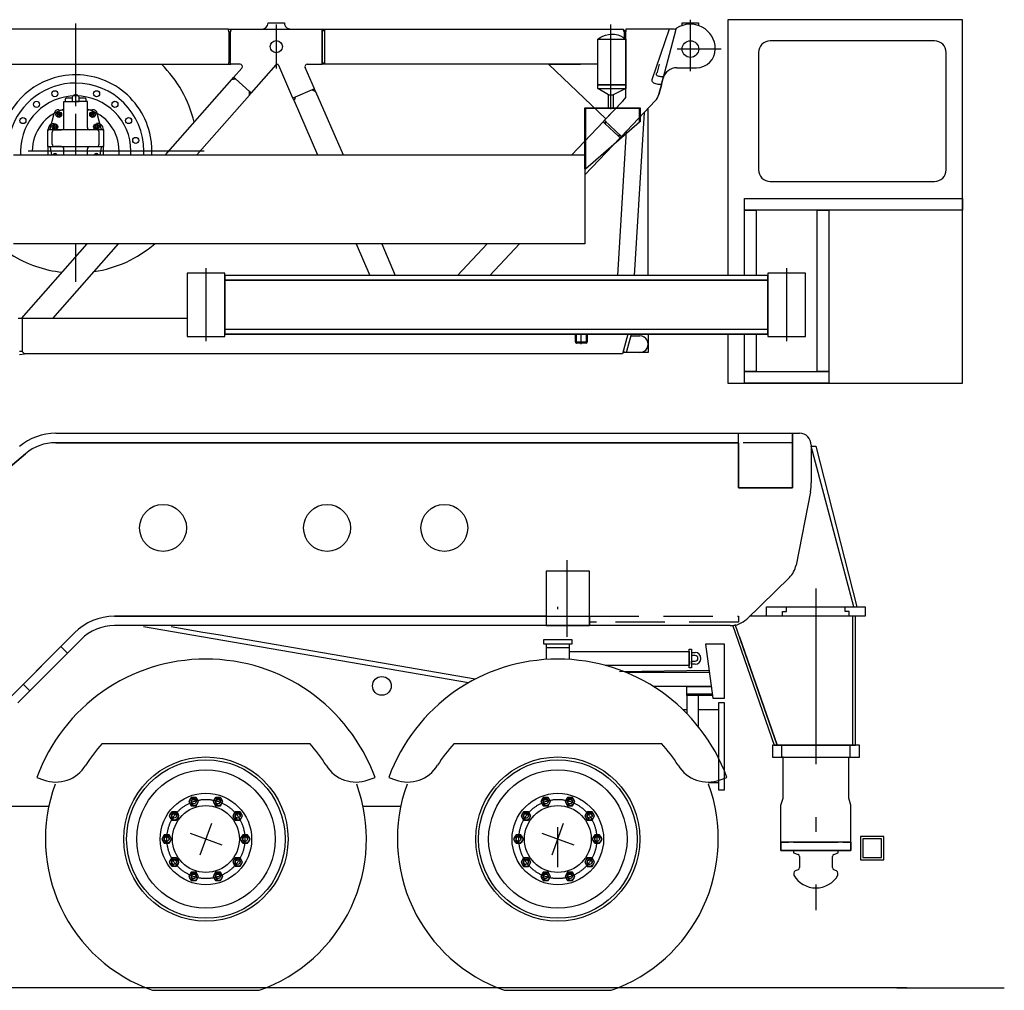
# Model space of a CAD drawing. Extents: x 3969 to 25339, y 5910 to 16664.
# Tile 5 of 5: x 21142 to 25339, y 5910 to 10048. Entities that reach past the tile are written whole.
import ezdxf

# ---------------------------------------------------------------- set-up
doc = ezdxf.new("R2010")
doc.units = 0
doc.header["$LTSCALE"] = 25
doc.header["$MEASUREMENT"] = 0
doc.linetypes.add('CENTER', pattern=[50.5, 30, -9, 2.5, -9])
doc.linetypes.add('HIDDEN', pattern=[12.6, 8.4, -4.2])
for name, color, linetype in [('11', 251, 'CONTINUOUS'), ('129', 7, 'CONTINUOUS'), ('4', 54, 'CONTINUOUS')]:
    doc.layers.add(name, color=color, linetype=linetype)

# ---------------------------------------------------------------- blocks, each defined once
blk = doc.blocks.new('*G8888')
at = {"layer": '129', "color": 7, "linetype": 'CONTINUOUS'}
for p, q in [((21911.552467, 6487.331978), (21960.804592, 6622.64727)), ((21868.520884, 6579.615687), (22003.836175, 6530.363561))]:
    blk.add_line(p, q, dxfattribs=at)
blk = doc.blocks.new('*G9999')
at = {"layer": '129', "color": 7, "linetype": 'CONTINUOUS'}
for p, q in [((23411.530494, 6487.320992), (23460.78262, 6622.636283)), ((23368.498911, 6579.604701), (23503.814203, 6530.352575))]:
    blk.add_line(p, q, dxfattribs=at)

msp = doc.modelspace()

# ---------------------------------------------------------------- linework, layer by layer
at = {"layer": '11', "color": 251, "linetype": 'CENTER'}
for p, q in [((21381.184023, 9678.797302), (21381.184023, 10031.689148)), ((24001.183412, 9828.540955), (24001.183412, 10047.49115)), ((22236.184023, 10027.223206), (22236.184023, 9840.440979)), ((23661.588686, 9666.307678), (23661.588686, 10026.864319)), ((24132.305238, 9922.999573), (23944.550722, 9922.999573)), ((21381.184023, 9471.936646), (21381.184023, 9646.526794)), ((21928.41852, 9487.996826), (21105.58832, 9487.996826)), ((21381.184023, 8930.230103), (21381.184023, 9091.937866)), ((21936.184023, 8987.998047), (21936.184023, 8677.994995)), ((24411.182192, 8987.998047), (24411.182192, 8677.994995)), ((23536.185243, 8665.067749), (23536.185243, 8707.994995)), ((23476.555116, 7416.714172), (23476.555116, 7743.589478)), ((24536.186464, 7623.560181), (24536.184633, 6251.676331)), ((23436.185854, 7534.689941), (23436.185854, 7545.415344)), ((23436.185854, 6435.52887), (23436.185854, 6605.253906))]:
    msp.add_line(p, q, dxfattribs=at)
at = {"layer": '11', "color": 251, "linetype": 'CONTINUOUS'}
for p, q in [((22201.183412, 10033.998108), (22271.182802, 10033.998108)), ((23966.184633, 10022.828674), (23966.184633, 10033.998108)), ((23966.184633, 10033.998108), (24036.184023, 10033.998108)), ((24036.184023, 10033.998108), (24036.184023, 10029.112854)), ((25161.182192, 10047.996521), (24161.182802, 10047.996521)), ((24161.182802, 10047.996521), (24161.182802, 8957.994385)), ((25161.182192, 8497.996826), (25161.182192, 10047.996521)), ((22031.662538, 10007.997131), (20988.181093, 10007.997131)), ((22035.678041, 9992.998962), (22031.662538, 10007.997131)), ((22035.690859, 9992.982483), (22031.662538, 10007.997131)), ((22031.662538, 10007.997131), (22043.698061, 10007.997131)), ((22035.678041, 9992.998962), (22035.678041, 9869.999695)), ((22035.678041, 9869.999695), (22035.678041, 9992.998962)), ((22039.673403, 9992.982483), (22035.690859, 9992.982483)), ((22043.698061, 10007.997131), (22039.673403, 9992.982483)), ((22039.673403, 9992.982483), (22043.698061, 10007.997131)), ((22043.698061, 10007.997131), (22039.673403, 9992.982483)), ((22039.678896, 9992.998962), (22039.678896, 9869.999695)), ((22043.698061, 10007.997131), (22236.184023, 10007.997131)), ((22158.181093, 10007.997131), (22175.182436, 10007.997131)), ((22236.184023, 10007.997131), (22431.574037, 10007.997131)), ((22297.183778, 10007.998047), (22297.183778, 10007.997131)), ((22431.574037, 10007.997131), (22441.965273, 10007.997131)), ((22431.574037, 9857.997131), (22431.574037, 10007.997131)), ((22431.574037, 10007.997131), (22431.574037, 9868.000183)), ((22431.574037, 9997.999573), (22431.574037, 9868.000183)), ((22433.571718, 9997.999573), (22441.965273, 10008.000793)), ((22441.965273, 10008.000793), (22455.075624, 10008.000793)), ((22441.965273, 10007.997131), (22442.139223, 9857.997131)), ((22455.075624, 10007.997131), (23714.183901, 10007.997131)), ((23718.188417, 9995.99823), (23714.183901, 10007.997131)), ((23714.183901, 10007.997131), (23724.185121, 9997.999573)), ((23718.188417, 9995.99823), (23718.188417, 9971.337585)), ((23720.184267, 9995.99823), (23718.188417, 9995.99823)), ((23724.185121, 9995.99823), (23720.184267, 9995.99823)), ((23726.184633, 9735.539856), (23726.184633, 9995.99823)), ((23915.845278, 10007.997131), (23726.186464, 10007.997131)), ((23910.079286, 10007.997131), (23837.228945, 9792.09198)), ((23877.338197, 9769.895935), (23941.031435, 10007.599792)), ((23931.537416, 10007.997131), (23915.845278, 10007.997131)), ((24036.184023, 10029.112854), (24036.184023, 10023.055725)), ((24036.184023, 10023.055725), (24036.184023, 10022.9422)), ((23606.107729, 9770.291443), (23606.107729, 9964.571838)), ((23606.107729, 9964.571838), (23726.589296, 9964.571838)), ((23726.589296, 9964.571838), (23726.589296, 9770.291443)), ((25041.184023, 9957.99469), (24341.182802, 9957.99469)), ((24291.184023, 9907.997742), (24291.184023, 9407.994385)), ((25091.182802, 9407.994385), (25091.182802, 9907.997742)), ((22032.462709, 9857.997131), (22035.678041, 9869.999695)), ((22035.678041, 9869.999695), (22032.462709, 9857.997131)), ((22039.678896, 9869.999695), (22035.678041, 9869.999695)), ((22042.896059, 9857.998962), (22039.678896, 9869.999695)), ((22042.896059, 9857.997131), (22039.678896, 9869.999695)), ((22442.139223, 9857.997131), (22431.574037, 9868.000183)), ((20988.181093, 9857.997131), (22032.462709, 9857.997131)), ((22032.462709, 9857.997131), (22042.896059, 9857.997131)), ((22081.553285, 9857.998962), (22042.896059, 9857.998962)), ((22054.354799, 9801.921082), (22089.062441, 9841.39679)), ((22234.045351, 9854.845886), (22129.453676, 9735.891418)), ((22306.789491, 9713.270569), (22246.531313, 9852.893982)), ((22398.563783, 9752.986145), (22359.166811, 9844.026184)), ((22368.344057, 9857.997131), (22431.574037, 9857.997131)), ((22442.139223, 9857.997131), (22431.574037, 9857.997131)), ((22455.075624, 9857.997131), (22442.139223, 9857.997131)), ((23606.054628, 9857.997131), (22455.075624, 9857.997131)), ((23641.210878, 9625.975037), (23396.494081, 9857.997131)), ((23396.494081, 9857.997131), (23532.365663, 9857.997131)), ((23860.750673, 9823.901062), (23869.812563, 9857.713318)), ((23942.96686, 9842.997131), (24027.184389, 9842.997131)), ((21764.150942, 9471.936646), (22046.431825, 9792.910461)), ((22046.431825, 9792.910461), (22054.354799, 9801.921082)), ((22061.865785, 9795.318298), (22046.431825, 9792.910461)), ((22046.431825, 9792.910461), (22061.865785, 9795.318298)), ((22054.354799, 9801.921082), (22061.865785, 9795.318298)), ((22061.865785, 9795.318298), (22054.354799, 9801.921082)), ((22061.865785, 9795.318298), (22121.944521, 9742.494202)), ((23886.749819, 9805.019226), (23875.24164, 9805.019226)), ((23877.352846, 9769.950867), (23885.010317, 9798.528137)), ((23878.226259, 9773.209229), (23886.749819, 9805.019226)), ((22121.944521, 9742.494202), (22121.530702, 9726.878967)), ((22121.530702, 9726.878967), (22121.944521, 9742.494202)), ((22121.944521, 9742.494202), (22121.530702, 9726.878967)), ((22129.453676, 9735.891418), (22121.944521, 9742.494202)), ((22129.453676, 9735.891418), (22121.944521, 9742.494202)), ((22398.563783, 9752.986145), (22306.789491, 9713.270569)), ((22398.563783, 9752.986145), (22389.386537, 9749.012756)), ((22389.386537, 9749.012756), (22398.563783, 9752.986145)), ((22389.386537, 9749.012756), (22403.425234, 9742.014465)), ((22389.386537, 9749.012756), (22403.425234, 9742.014465)), ((22403.425234, 9742.014465), (22398.563783, 9752.986145)), ((22403.425234, 9742.014465), (22520.559633, 9471.936646)), ((23726.589296, 9770.291443), (23606.107729, 9770.291443)), ((23606.107729, 9755.291443), (23606.107729, 9770.291443)), ((23606.107729, 9770.291443), (23726.589296, 9770.291443)), ((23651.587465, 9726.997986), (23606.107729, 9755.291443)), ((23606.107729, 9755.291443), (23726.589296, 9755.291443)), ((23726.589296, 9755.291443), (23671.586244, 9726.997986)), ((23726.589296, 9770.291443), (23726.589296, 9755.291443)), ((23866.52582, 9729.53949), (23877.352846, 9769.950867)), ((23877.352846, 9769.950867), (23866.52582, 9729.53949)), ((23872.156313, 9750.550842), (23866.52582, 9729.53949)), ((23866.71808, 9773.209229), (23878.226259, 9773.209229)), ((21331.183412, 9678.795471), (21331.183412, 9699.354553)), ((21331.183412, 9699.354553), (21381.185854, 9699.354553)), ((21336.185854, 9708.385315), (21336.185854, 9699.354553)), ((21366.184023, 9713.442688), (21341.175478, 9713.385925)), ((21366.184023, 9713.374939), (21366.184023, 9699.354553)), ((21366.184023, 9699.354553), (21396.185854, 9699.354553)), ((21431.184633, 9699.354553), (21381.185854, 9699.354553)), ((21421.198061, 9713.373108), (21396.185854, 9713.442688)), ((21396.185854, 9699.354553), (21396.185854, 9713.374939)), ((21426.187685, 9699.354553), (21426.187685, 9708.385315)), ((21431.184633, 9588.382568), (21431.184633, 9699.354553)), ((21897.372987, 9471.936646), (22121.530702, 9726.878967)), ((22121.530702, 9726.878967), (22129.453676, 9735.891418)), ((22306.789491, 9713.270569), (22315.966737, 9717.242126)), ((22315.966737, 9717.242126), (22306.789491, 9713.270569)), ((22311.680238, 9702.311707), (22306.789491, 9713.270569)), ((22315.966737, 9717.242126), (22311.680238, 9702.311707)), ((22315.966737, 9717.242126), (22311.680238, 9702.311707)), ((22311.680238, 9702.311707), (22411.588075, 9471.936646)), ((23632.507875, 9616.795959), (23712.470033, 9701.138)), ((23712.470033, 9701.138), (23641.210878, 9625.975037)), ((23651.587465, 9673.998108), (23651.587465, 9726.997986)), ((23651.587465, 9726.997986), (23671.586244, 9726.997986)), ((23671.586244, 9726.997986), (23671.586244, 9673.998108)), ((23851.150453, 9702.071838), (23706.903627, 9549.915771)), ((23709.509218, 9698.014221), (23712.470033, 9701.138)), ((23712.470033, 9701.138), (23726.184633, 9715.603333)), ((23726.184633, 9715.603333), (23726.184633, 9735.539856)), ((21309.186952, 9663.30658), (21326.065614, 9662.898254)), ((21331.181581, 9667.897034), (21331.181581, 9676.448059)), ((21331.183412, 9646.526794), (21331.183412, 9678.795471)), ((21453.186586, 9663.30658), (21436.307924, 9662.898254)), ((23551.588075, 9411.936646), (23551.588075, 9671.93634)), ((23551.588075, 9671.93634), (23786.587465, 9671.93634)), ((23783.588197, 9668.937073), (23554.587343, 9668.937073)), ((23554.587343, 9668.937073), (23554.587343, 9411.936646)), ((23804.202211, 9652.550964), (23761.990907, 8957.994385)), ((23783.588197, 9611.93634), (23783.588197, 9668.937073)), ((23786.587465, 9671.93634), (23786.587465, 9611.93634)), ((23821.183412, 9651.847839), (23821.183412, 9669.43512)), ((21272.177675, 9582.094727), (21289.86017, 9648.456726)), ((21309.186952, 9651.390076), (21302.188661, 9647.347107)), ((21302.188661, 9647.347107), (21302.188661, 9639.264832)), ((21302.188661, 9639.264832), (21309.186952, 9635.221863)), ((21316.187074, 9647.347107), (21309.186952, 9651.390076)), ((21309.186952, 9635.221863), (21316.187074, 9639.264832)), ((21316.187074, 9639.264832), (21316.187074, 9647.347107)), ((21331.183412, 9588.382568), (21331.183412, 9646.526794)), ((21453.186586, 9651.390076), (21446.186464, 9647.347107)), ((21446.186464, 9647.347107), (21446.186464, 9639.264832)), ((21446.186464, 9639.264832), (21453.186586, 9635.221863)), ((21460.186708, 9647.347107), (21453.186586, 9651.390076)), ((21453.186586, 9635.221863), (21460.186708, 9639.264832)), ((21460.186708, 9639.264832), (21460.186708, 9647.347107)), ((21490.197695, 9582.094727), (21472.513368, 9648.456726)), ((23628.695619, 9612.772217), (23495.178774, 9471.936646)), ((23554.587343, 9411.936646), (23783.588197, 9611.93634)), ((23634.331606, 9618.720398), (23628.695619, 9612.772217)), ((23636.087587, 9606.033936), (23628.695619, 9612.772217)), ((23628.695619, 9612.772217), (23636.087587, 9606.033936)), ((23706.903627, 9549.915771), (23634.331606, 9618.720398)), ((23641.589906, 9611.838379), (23634.331606, 9618.720398)), ((23641.589906, 9611.838379), (23636.087587, 9606.033936)), ((23636.087587, 9606.033936), (23641.589906, 9611.838379)), ((23786.587465, 9611.93634), (23783.588197, 9611.93634)), ((23821.183412, 8957.994385), (23821.183412, 9651.847839)), ((21261.185854, 9578.38501), (21267.343691, 9578.38501)), ((21441.184023, 9578.38501), (21261.185854, 9578.38501)), ((21261.185854, 9578.38501), (21261.185854, 9506.794434)), ((21264.185121, 9578.38501), (21264.185121, 9580.996094)), ((21281.186464, 9516.797485), (21281.186464, 9568.38562)), ((21293.189028, 9599.454956), (21286.185243, 9595.413818)), ((21286.185243, 9595.413818), (21286.185243, 9587.331543)), ((21286.185243, 9587.331543), (21293.189028, 9583.290405)), ((21289.188173, 9606.000061), (21291.00641, 9606.000061)), ((21291.184023, 9578.386841), (21321.185854, 9578.386841)), ((21300.187319, 9595.413818), (21293.189028, 9599.454956)), ((21293.189028, 9583.290405), (21300.187319, 9587.331543)), ((21300.187319, 9587.331543), (21300.187319, 9595.413818)), ((21447.830751, 9578.38501), (21317.816713, 9578.38501)), ((21501.187685, 9578.38501), (21441.184023, 9578.38501)), ((21471.185854, 9578.38501), (21441.184023, 9578.38501)), ((21469.186342, 9599.454956), (21462.18622, 9595.413818)), ((21462.18622, 9595.413818), (21462.18622, 9587.331543)), ((21462.18622, 9587.331543), (21469.186342, 9583.290405)), ((21476.184633, 9595.413818), (21469.186342, 9599.454956)), ((21469.186342, 9583.290405), (21476.184633, 9587.331543)), ((21473.187196, 9606.000061), (21469.684389, 9606.000061)), ((21476.184633, 9587.331543), (21476.184633, 9595.413818)), ((21481.185243, 9516.797485), (21481.185243, 9568.38562)), ((21501.187685, 9578.38501), (21495.026186, 9578.38501)), ((21498.184755, 9578.38501), (21498.184755, 9580.996094)), ((21501.187685, 9506.794434), (21501.187685, 9578.38501)), ((23636.087587, 9606.033936), (23694.141176, 9550.992432)), ((23691.861513, 8957.994385), (23729.271791, 9573.512573)), ((23551.588075, 9386.091309), (23701.712587, 9544.440918)), ((23694.141176, 9550.992432), (23699.645326, 9556.796875)), ((23694.141176, 9550.992432), (23699.645326, 9556.796875)), ((23701.712587, 9544.440918), (23694.141176, 9550.992432)), ((23701.712587, 9544.440918), (23694.141176, 9550.992432)), ((23699.645326, 9556.796875), (23706.903627, 9549.915771)), ((23706.903627, 9549.915771), (23701.712587, 9544.440918)), ((21261.185854, 9506.794434), (21267.032411, 9506.794434)), ((21261.185854, 9506.794434), (21381.185854, 9506.794434)), ((21264.185121, 9471.936646), (21264.185121, 9506.794434)), ((21271.945131, 9502.709351), (21277.667177, 9471.936646)), ((21321.185854, 9506.799011), (21291.184023, 9506.799011)), ((21309.077089, 9506.794434), (21454.385927, 9506.794434)), ((21331.183412, 9471.936646), (21331.183412, 9496.795044)), ((21431.186464, 9471.936646), (21431.186464, 9496.795044)), ((21441.184023, 9506.799011), (21471.185854, 9506.799011)), ((21454.385927, 9506.794434), (21501.187685, 9506.794434)), ((21490.426576, 9502.709351), (21484.708193, 9471.936646)), ((21501.187685, 9506.794434), (21495.342958, 9506.794434)), ((21498.184755, 9506.794434), (21498.184755, 9471.936646)), ((21115.585878, 9471.936646), (23551.588075, 9471.936646)), ((21293.185365, 9472.91626), (21291.486147, 9471.936646)), ((21294.882753, 9471.936646), (21293.185365, 9472.91626)), ((21469.186342, 9472.91626), (21467.487123, 9471.936646)), ((21470.88373, 9471.936646), (21469.186342, 9472.91626)), ((23551.588075, 9471.936646), (23551.588075, 9091.937866)), ((23554.587343, 9411.936646), (23551.588075, 9411.936646)), ((24341.182802, 9357.993774), (25041.184023, 9357.993774)), ((24231.182192, 9286.339111), (25161.182192, 9286.339111)), ((24231.182192, 9236.334839), (24231.182192, 9286.339111)), ((25161.182192, 9286.339111), (25161.182192, 9236.334839)), ((24231.182192, 8957.994385), (24231.182192, 9236.334839)), ((24231.182192, 9236.334839), (24281.182802, 9236.334839)), ((25161.182192, 9236.334839), (24231.182192, 9236.334839)), ((24281.182802, 9236.334839), (24281.182802, 8957.994385)), ((24541.183412, 8547.995605), (24541.183412, 9236.334839)), ((24541.183412, 9236.334839), (24591.184023, 9236.334839)), ((24591.184023, 9236.334839), (24591.184023, 8547.995605)), ((23551.588075, 9091.937866), (21115.585878, 9091.937866)), ((21150.201967, 8773.839722), (21429.959657, 9091.937866)), ((21283.704164, 8773.997192), (21563.256777, 9091.937866)), ((22576.382997, 9091.937866), (22634.469545, 8957.994385)), ((22685.367372, 9091.937866), (22743.459413, 8957.994385)), ((23134.915102, 9091.937866), (23007.927797, 8957.994385)), ((23145.725649, 8957.994385), (23272.714784, 9091.937866)), ((22016.184633, 8967.993774), (21856.183412, 8967.993774)), ((21856.183412, 8967.993774), (21856.183412, 8697.995605)), ((22016.184633, 8697.995605), (22016.184633, 8967.993774)), ((24331.183412, 8957.994385), (22016.184633, 8957.994385)), ((22016.184633, 8957.994385), (22016.184633, 8937.993774)), ((24491.182802, 8967.993774), (24331.183412, 8967.993774)), ((24331.183412, 8967.993774), (24331.183412, 8697.995605)), ((24331.183412, 8937.993774), (24331.183412, 8957.994385)), ((24491.182802, 8697.995605), (24491.182802, 8967.993774)), ((22016.184633, 8937.993774), (22016.184633, 8707.994995)), ((24331.183412, 8937.993774), (22016.184633, 8937.993774)), ((22016.184633, 8937.993774), (24331.183412, 8937.993774)), ((24331.183412, 8707.994995), (24331.183412, 8937.993774)), ((21153.186586, 8773.997192), (21135.819032, 8773.997192)), ((21856.183412, 8773.997192), (21153.186586, 8773.997192)), ((21153.186586, 8773.997192), (21153.186586, 8633.998413)), ((21856.183412, 8697.995605), (22016.184633, 8697.995605)), ((22016.184633, 8707.994995), (22016.184633, 8727.997437)), ((22016.184633, 8727.997437), (24331.183412, 8727.997437)), ((22016.184633, 8707.994995), (24331.183412, 8707.994995)), ((24331.183412, 8707.994995), (22016.184633, 8707.994995)), ((23511.182192, 8673.999634), (23511.182192, 8707.994995)), ((23515.682924, 8674.49585), (23515.686586, 8707.994995)), ((23556.683901, 8707.994995), (23556.683901, 8674.49585)), ((23561.182802, 8707.994995), (23561.182802, 8673.997803)), ((23734.246767, 8707.994995), (23711.737611, 8623.997192)), ((23734.246767, 8707.994995), (23714.416445, 8633.998413)), ((23730.273378, 8635.212402), (23749.774111, 8707.994995)), ((23747.501772, 8699.49707), (23786.182802, 8699.49707)), ((23821.183412, 8707.994995), (23821.183412, 8628.995972)), ((24161.182802, 8707.994995), (24161.182802, 8497.996826)), ((24231.182192, 8547.995605), (24231.182192, 8707.994995)), ((24281.182802, 8707.994995), (24281.182802, 8547.995605)), ((24331.183412, 8727.997437), (24331.183412, 8707.994995)), ((24331.183412, 8697.995605), (24491.182802, 8697.995605)), ((23556.184023, 8669.00177), (23516.182802, 8669.00177)), ((23555.685976, 8673.497925), (23516.684511, 8673.497925)), ((21153.186586, 8633.998413), (21141.178529, 8633.998413)), ((21141.178529, 8620.239868), (21163.184145, 8623.997192)), ((21163.184145, 8623.997192), (21153.186586, 8633.998413)), ((22888.559511, 8623.997192), (21163.184145, 8623.997192)), ((23711.737611, 8623.997192), (22888.559511, 8623.997192)), ((23821.183412, 8628.995972), (23713.076112, 8628.995972)), ((23786.188295, 8629.503174), (23713.211611, 8629.503174)), ((23714.416445, 8633.998413), (23729.063051, 8630.350952)), ((23729.063051, 8630.350952), (23730.27704, 8635.210571)), ((24231.182192, 8497.996826), (24231.182192, 8547.995605)), ((24231.182192, 8547.995605), (24591.184023, 8547.995605)), ((24281.182802, 8547.995605), (24231.182192, 8547.995605)), ((24591.184023, 8547.995605), (24541.183412, 8547.995605)), ((24591.184023, 8547.995605), (24591.184023, 8497.996826)), ((24161.182802, 8497.996826), (25161.182192, 8497.996826)), ((24591.184023, 8497.996826), (24231.182192, 8497.996826)), ((21296.17914, 8284.613037), (23166.185854, 8284.613037)), ((23166.185854, 8284.613037), (24436.185243, 8284.613037)), ((24206.184633, 8284.612122), (24436.185243, 8284.612122)), ((24206.184633, 8052.612), (24206.184633, 8284.612122)), ((24436.185243, 8052.612), (24436.185243, 8284.613037)), ((24436.185243, 8284.613037), (24466.185243, 8284.613037)), ((24436.185243, 8284.613037), (24436.185243, 8244.612732)), ((24436.185243, 8284.612122), (24436.185243, 8052.612)), ((21296.17914, 8244.612732), (21716.184633, 8244.612732)), ((24206.184633, 8244.612732), (21296.17914, 8244.612732)), ((21716.184633, 8244.612732), (24206.184633, 8244.612732)), ((24206.184633, 8244.612732), (24206.184633, 8052.612)), ((24516.185854, 8234.612427), (24516.185854, 8073.544617)), ((24698.007753, 7544.622498), (24516.185854, 8229.463501)), ((24516.185854, 8229.463501), (24536.184633, 8229.463501)), ((24536.184633, 8229.463501), (24710.391176, 7544.615173)), ((20681.704653, 7790.08728), (21167.622621, 8197.821045)), ((21167.622621, 8197.821045), (20681.704653, 7790.08728)), ((24206.184633, 8052.612), (24436.185243, 8052.612)), ((24436.185243, 8052.612), (24206.184633, 8052.612)), ((24512.487123, 8035.257263), (24451.450746, 7722.322693)), ((23571.555727, 7696.612854), (23386.185243, 7696.612854)), ((23386.185243, 7696.612854), (23386.185243, 7509.612732)), ((23571.555727, 7696.612854), (23386.185243, 7696.612854)), ((23386.185243, 7696.612854), (23386.185243, 7464.612732)), ((23571.555727, 7464.612732), (23571.555727, 7696.612854)), ((23571.555727, 7464.612732), (23571.555727, 7696.612854)), ((24422.990663, 7669.750366), (24241.000307, 7492.897034)), ((24326.184633, 7504.594727), (24326.184633, 7544.837646)), ((24326.184633, 7544.837646), (24746.184633, 7544.594116)), ((24394.186342, 7514.594116), (24394.186342, 7524.594421)), ((24394.186342, 7524.594421), (24411.185854, 7524.594421)), ((24394.186342, 7504.594727), (24394.186342, 7514.594116)), ((24411.185854, 7524.594421), (24411.185854, 7544.682007)), ((24661.185243, 7524.594421), (24661.185243, 7544.629822)), ((24678.182924, 7524.594421), (24661.185243, 7524.594421)), ((24678.182924, 7514.594116), (24678.182924, 7524.594421)), ((24678.182924, 7504.594727), (24678.182924, 7514.594116)), ((24746.184633, 7544.594116), (24746.184633, 7504.594727)), ((23386.185243, 7504.612122), (21545.872743, 7504.612122)), ((21545.872743, 7504.612122), (23386.185243, 7504.612122)), ((23386.185243, 7509.612732), (23386.185243, 7504.612122)), ((23571.555727, 7504.612122), (23571.555727, 7464.612732)), ((24704.158266, 7504.587402), (24253.392885, 7504.608459)), ((24746.184633, 7504.594727), (24326.184633, 7504.594727)), ((24704.222353, 7504.592896), (24692.150209, 7504.592896)), ((24692.150209, 7504.592896), (24692.177675, 6954.59259)), ((24704.183901, 6954.59259), (24704.158266, 7504.587402)), ((24704.183901, 6954.59259), (24704.222353, 7504.592896)), ((21375.835512, 7433.985596), (21036.469667, 7093.288574)), ((21094.772279, 7151.819153), (21375.835512, 7433.985596)), ((23571.555727, 7464.612732), (21545.872743, 7464.612732)), ((23055.216615, 7220.662231), (21669.855287, 7459.525146)), ((21923.668764, 7436.060181), (21787.557314, 7459.525146)), ((21987.843569, 7424.993286), (21923.668764, 7436.060181)), ((23386.185243, 7464.612732), (23571.555727, 7464.612732)), ((24171.308534, 7464.612732), (23571.555727, 7464.612732)), ((24180.313661, 7468.187866), (24357.918642, 6954.59259)), ((24370.615175, 6954.59259), (24192.535951, 7469.560242)), ((21404.174745, 7405.757141), (21134.923647, 7135.449524)), ((23083.517397, 7236.079712), (21987.843569, 7424.993286)), ((23376.163881, 7384.992065), (23376.163881, 7404.990845)), ((23376.163881, 7404.990845), (23496.163881, 7404.990845)), ((23496.163881, 7404.990845), (23496.163881, 7384.992065)), ((24210.505922, 7417.59491), (24370.615175, 6954.59259)), ((23386.16144, 7384.992065), (23376.163881, 7384.992065)), ((23496.163881, 7384.992065), (23386.16144, 7384.992065)), ((23486.166322, 7384.992065), (23386.16144, 7384.992065)), ((23386.16144, 7384.992065), (23386.16144, 7320.319214)), ((23386.16144, 7371.973267), (23486.166322, 7371.973267)), ((23486.166322, 7320.315552), (23486.166322, 7384.992065)), ((23486.166322, 7355.021362), (23996.148012, 7355.021362)), ((23996.148012, 7355.021362), (23996.148012, 7365.022583)), ((23996.148012, 7365.022583), (24006.152895, 7365.022583)), ((23996.148012, 7355.021362), (23996.148012, 7295.021362)), ((23996.148012, 7285.020142), (23996.148012, 7355.021362)), ((24006.152895, 7365.022583), (24006.152895, 7285.020142)), ((24006.152895, 7350.022583), (24021.152895, 7350.022583)), ((24146.184633, 7385.021362), (24066.189516, 7385.021362)), ((24066.189516, 7385.021362), (24096.189516, 7155.018921)), ((24146.184633, 7155.018921), (24146.184633, 7385.021362)), ((24021.152895, 7337.022095), (24006.152895, 7337.022095)), ((24006.152895, 7300.023804), (24006.152895, 7313.02063)), ((24006.152895, 7313.02063), (24021.152895, 7313.02063)), ((23996.148012, 7295.021362), (23637.623842, 7295.021362)), ((23699.4256, 7269.085388), (24080.53766, 7275.022583)), ((24080.53766, 7265.021362), (23726.137026, 7265.021362)), ((24006.152895, 7285.020142), (23996.148012, 7285.020142)), ((24021.152895, 7300.023804), (24006.152895, 7300.023804)), ((24080.53766, 7275.022583), (24080.53766, 7265.021362)), ((24089.663637, 7205.0177), (23843.212831, 7205.0177)), ((23986.187074, 7167.103882), (23986.187074, 7205.0177)), ((23986.187074, 7205.0177), (24089.663637, 7205.0177)), ((23986.187074, 7173.710327), (24093.735903, 7173.710327)), ((23986.187074, 7167.103882), (23986.187074, 7089.493713)), ((24094.607485, 7167.103882), (23986.187074, 7167.103882)), ((24036.182192, 7032.687988), (24036.182192, 7167.103882)), ((24096.189516, 7155.018921), (24146.184633, 7155.018921)), ((24146.184633, 7135.020142), (24121.187074, 7135.020142)), ((24121.187074, 7135.020142), (24121.187074, 6765.022583)), ((24146.184633, 6765.022583), (24146.184633, 7135.020142)), ((23986.187074, 7105.020142), (23970.661562, 7105.020142)), ((24121.187074, 7105.020142), (24036.182192, 7105.020142)), ((21493.641908, 6961.747437), (22378.700502, 6961.747437)), ((22993.619936, 6961.73645), (23878.678529, 6961.73645)), ((24721.187074, 6954.59259), (24351.182192, 6954.59259)), ((24351.182192, 6954.59259), (24351.182192, 6904.592896)), ((24357.918642, 6954.59259), (24370.615175, 6954.59259)), ((24370.615175, 6954.59259), (24704.183901, 6954.59259)), ((24390.185487, 6904.592896), (24390.185487, 6954.59259)), ((24390.187319, 6954.59259), (24396.182192, 6954.612732)), ((24390.187319, 6904.612122), (24390.187319, 6954.59259)), ((24682.187441, 6954.59259), (24676.187074, 6954.612732)), ((24682.18561, 6904.592896), (24682.18561, 6954.59259)), ((24682.187441, 6904.612122), (24682.187441, 6954.59259)), ((24692.177675, 6954.59259), (24704.183901, 6954.59259)), ((24721.187074, 6904.592896), (24721.187074, 6954.59259)), ((24351.182192, 6904.592896), (24721.187074, 6904.592896)), ((24396.182192, 6904.612122), (24390.187319, 6904.612122)), ((24396.182192, 6902.61261), (24396.182192, 6904.612122)), ((24396.182192, 6729.064331), (24396.182192, 6902.61261)), ((24676.187074, 6729.064331), (24676.187074, 6904.612122)), ((24676.187074, 6904.612122), (24682.187441, 6904.612122)), ((21215.453432, 6817.313843), (21244.618471, 6806.70105)), ((22627.72394, 6806.697388), (22656.881654, 6817.310181)), ((22715.438783, 6817.299194), (22744.596498, 6806.686401)), ((24127.701967, 6806.686401), (24156.859682, 6817.299194)), ((24121.187074, 6795.022583), (24077.351625, 6795.022583)), ((24121.187074, 6765.022583), (24146.184633, 6765.022583)), ((21874.017885, 6732.297974), (21863.617494, 6714.295044)), ((21894.796694, 6732.297974), (21874.017885, 6732.297974)), ((21905.18976, 6714.295044), (21894.796694, 6732.297974)), ((21977.538393, 6732.297974), (21967.138002, 6714.295044)), ((21998.317201, 6732.297974), (21977.538393, 6732.297974)), ((22008.710268, 6714.295044), (21998.317201, 6732.297974)), ((23373.995912, 6732.283325), (23363.595522, 6714.284058)), ((23394.774721, 6732.283325), (23373.995912, 6732.283325)), ((23405.167787, 6714.284058), (23394.774721, 6732.283325)), ((23477.51642, 6732.283325), (23467.116029, 6714.284058)), ((23498.295229, 6732.283325), (23477.51642, 6732.283325)), ((23508.688295, 6714.284058), (23498.295229, 6732.283325)), ((24387.184389, 6699.096375), (24396.182192, 6729.064331)), ((24685.184877, 6699.096375), (24676.187074, 6729.064331)), ((21266.609438, 6693.696594), (20581.185243, 6693.696594)), ((21863.617494, 6714.295044), (21874.010561, 6696.295776)), ((21874.010561, 6696.295776), (21894.804018, 6696.295776)), ((21894.804018, 6696.295776), (21905.18976, 6714.295044)), ((21967.138002, 6714.295044), (21977.531069, 6696.295776)), ((21977.531069, 6696.295776), (21998.324526, 6696.295776)), ((21998.324526, 6696.295776), (22008.710268, 6714.295044)), ((22766.602113, 6693.696594), (22604.993227, 6693.696594)), ((23363.595522, 6714.284058), (23373.988588, 6696.28479)), ((23373.988588, 6696.28479), (23394.782045, 6696.28479)), ((23394.782045, 6696.28479), (23405.167787, 6714.284058)), ((23467.116029, 6714.284058), (23477.509096, 6696.28479)), ((23477.509096, 6696.28479), (23498.302553, 6696.28479)), ((23498.302553, 6696.28479), (23508.688295, 6714.284058)), ((24387.184389, 6541.612854), (24387.184389, 6699.096375)), ((24685.184877, 6541.612854), (24685.184877, 6699.096375)), ((21790.265444, 6671.448364), (21779.872377, 6653.445435)), ((21779.872377, 6653.445435), (21790.258119, 6635.446167)), ((21790.258119, 6635.446167), (21811.051576, 6635.446167)), ((21811.044252, 6671.448364), (21790.265444, 6671.448364)), ((21821.437319, 6653.445435), (21811.044252, 6671.448364)), ((21811.051576, 6635.446167), (21821.437319, 6653.445435)), ((22061.28351, 6671.448364), (22050.890444, 6653.449097)), ((22050.890444, 6653.449097), (22061.28351, 6635.446167)), ((22082.062319, 6671.448364), (22061.28351, 6671.448364)), ((22061.28351, 6635.446167), (22082.069643, 6635.446167)), ((22092.455385, 6653.449097), (22082.062319, 6671.448364)), ((22082.069643, 6635.446167), (22092.455385, 6653.449097)), ((23290.243471, 6671.437378), (23279.850404, 6653.434448)), ((23279.850404, 6653.434448), (23290.236147, 6635.435181)), ((23290.236147, 6635.435181), (23311.029604, 6635.435181)), ((23311.022279, 6671.437378), (23290.243471, 6671.437378)), ((23321.415346, 6653.434448), (23311.022279, 6671.437378)), ((23311.029604, 6635.435181), (23321.415346, 6653.434448)), ((23561.268861, 6671.437378), (23550.868471, 6653.43811)), ((23550.868471, 6653.43811), (23561.261537, 6635.435181)), ((23561.261537, 6635.435181), (23582.04767, 6635.435181)), ((23582.040346, 6671.437378), (23561.268861, 6671.437378)), ((23592.433412, 6653.43811), (23582.040346, 6671.437378)), ((23582.04767, 6635.435181), (23592.433412, 6653.43811)), ((21758.273256, 6572.996216), (21747.88019, 6554.993286)), ((21747.88019, 6554.993286), (21758.273256, 6536.994019)), ((21779.052065, 6572.996216), (21758.273256, 6572.996216)), ((21789.445131, 6554.993286), (21779.052065, 6572.996216)), ((21779.059389, 6536.994019), (21789.445131, 6554.993286)), ((22093.275697, 6572.996216), (22082.882631, 6554.993286)), ((22082.882631, 6554.993286), (22093.268373, 6536.994019)), ((22114.054506, 6572.996216), (22093.275697, 6572.996216)), ((22124.447572, 6554.993286), (22114.054506, 6572.996216)), ((22114.06183, 6536.994019), (22124.447572, 6554.993286)), ((23258.251283, 6572.981567), (23247.858217, 6554.9823)), ((23247.858217, 6554.9823), (23258.251283, 6536.983032)), ((23279.030092, 6572.981567), (23258.251283, 6572.981567)), ((23289.430483, 6554.9823), (23279.030092, 6572.981567)), ((23279.037416, 6536.983032), (23289.430483, 6554.9823)), ((23593.253725, 6572.981567), (23582.860658, 6554.9823)), ((23582.860658, 6554.9823), (23593.246401, 6536.983032)), ((23614.032533, 6572.981567), (23593.253725, 6572.981567)), ((23624.4256, 6554.9823), (23614.032533, 6572.981567)), ((23614.039858, 6536.983032), (23624.4256, 6554.9823)), ((24826.163271, 6565.999756), (24726.165712, 6565.999756)), ((24726.165712, 6565.999756), (24726.165712, 6465.998535)), ((24816.165712, 6556.002197), (24736.163271, 6556.002197)), ((24736.163271, 6556.002197), (24736.163271, 6475.999756)), ((24816.165712, 6475.999756), (24816.165712, 6556.002197)), ((24826.163271, 6465.998535), (24826.163271, 6565.999756)), ((21758.273256, 6536.994019), (21779.059389, 6536.994019)), ((22093.268373, 6536.994019), (22114.06183, 6536.994019)), ((23258.251283, 6536.983032), (23279.037416, 6536.983032)), ((23593.246401, 6536.983032), (23614.039858, 6536.983032)), ((24685.184877, 6541.612854), (24387.184389, 6541.612854)), ((24387.184389, 6541.612854), (24387.184389, 6506.612244)), ((24387.184389, 6506.612244), (24387.184389, 6541.612854)), ((24387.184389, 6541.612854), (24421.183412, 6541.612854)), ((24421.183412, 6541.612854), (24387.184389, 6541.612854)), ((24387.184389, 6506.612244), (24685.184877, 6506.612244)), ((24685.184877, 6506.612244), (24387.184389, 6506.612244)), ((24441.184023, 6541.612854), (24631.183412, 6541.612854)), ((24441.184023, 6506.612244), (24441.184023, 6496.612854)), ((24631.183412, 6496.612854), (24631.183412, 6506.612244)), ((24651.184023, 6541.612854), (24685.184877, 6541.612854)), ((24651.184023, 6541.612854), (24685.184877, 6541.612854)), ((24685.184877, 6506.612244), (24685.184877, 6541.612854)), ((24685.184877, 6541.612854), (24685.184877, 6506.612244)), ((21790.265444, 6474.544067), (21779.872377, 6456.541138)), ((21811.044252, 6474.544067), (21790.265444, 6474.544067)), ((21821.437319, 6456.541138), (21811.044252, 6474.544067)), ((22061.28351, 6474.544067), (22050.890444, 6456.541138)), ((22082.062319, 6474.544067), (22061.28351, 6474.544067)), ((22092.455385, 6456.541138), (22082.062319, 6474.544067)), ((23290.243471, 6474.529419), (23279.850404, 6456.526489)), ((23311.022279, 6474.529419), (23290.243471, 6474.529419)), ((23321.415346, 6456.526489), (23311.022279, 6474.529419)), ((23561.268861, 6474.529419), (23550.868471, 6456.526489)), ((23582.040346, 6474.529419), (23561.268861, 6474.529419)), ((23592.433412, 6456.526489), (23582.040346, 6474.529419)), ((24441.184023, 6496.612854), (24460.01642, 6489.171448)), ((24466.183412, 6479.935608), (24466.183412, 6433.279419)), ((24606.185854, 6433.279419), (24606.185854, 6479.842224)), ((24612.470033, 6489.126587), (24631.183412, 6496.612854)), ((24726.165712, 6465.998535), (24826.163271, 6465.998535)), ((24736.163271, 6475.999756), (24816.165712, 6475.999756)), ((21779.872377, 6456.541138), (21790.258119, 6438.538208)), ((21790.258119, 6438.538208), (21811.051576, 6438.538208)), ((21811.051576, 6438.538208), (21821.437319, 6456.541138)), ((22050.890444, 6456.541138), (22061.28351, 6438.538208)), ((22061.28351, 6438.538208), (22082.069643, 6438.538208)), ((22082.069643, 6438.538208), (22092.455385, 6456.541138)), ((23279.850404, 6456.526489), (23290.236147, 6438.527222)), ((23290.236147, 6438.527222), (23311.029604, 6438.527222)), ((23311.029604, 6438.527222), (23321.415346, 6456.526489)), ((23550.868471, 6456.526489), (23561.261537, 6438.527222)), ((23561.261537, 6438.527222), (23582.04767, 6438.527222)), ((23582.04767, 6438.527222), (23592.433412, 6456.526489)), ((24460.031069, 6424.048157), (24448.337953, 6419.176636)), ((24624.031313, 6419.176636), (24612.338197, 6424.048157)), ((21874.017885, 6413.694458), (21863.617494, 6395.691528)), ((21863.617494, 6395.691528), (21874.010561, 6377.692261)), ((21894.796694, 6413.694458), (21874.017885, 6413.694458)), ((21905.18976, 6395.691528), (21894.796694, 6413.694458)), ((21894.804018, 6377.692261), (21905.18976, 6395.691528)), ((21977.538393, 6413.694458), (21967.138002, 6395.691528)), ((21967.138002, 6395.691528), (21977.531069, 6377.692261)), ((21998.317201, 6413.694458), (21977.538393, 6413.694458)), ((22008.710268, 6395.691528), (21998.317201, 6413.694458)), ((21998.324526, 6377.692261), (22008.710268, 6395.691528)), ((23373.995912, 6413.67981), (23363.595522, 6395.680542)), ((23363.595522, 6395.680542), (23373.988588, 6377.681274)), ((23394.774721, 6413.67981), (23373.995912, 6413.67981)), ((23405.167787, 6395.680542), (23394.774721, 6413.67981)), ((23394.782045, 6377.681274), (23405.167787, 6395.680542)), ((23477.51642, 6413.67981), (23467.116029, 6395.680542)), ((23467.116029, 6395.680542), (23477.509096, 6377.681274)), ((23498.295229, 6413.67981), (23477.51642, 6413.67981)), ((23508.688295, 6395.680542), (23498.295229, 6413.67981)), ((23498.302553, 6377.681274), (23508.688295, 6395.680542)), ((24442.18561, 6409.946289), (24442.18561, 6400.431213)), ((24630.183656, 6400.431213), (24630.183656, 6409.946289)), ((21874.010561, 6377.692261), (21894.804018, 6377.692261)), ((21977.531069, 6377.692261), (21998.324526, 6377.692261)), ((23373.988588, 6377.681274), (23394.782045, 6377.681274)), ((23477.509096, 6377.681274), (23498.302553, 6377.681274)), ((24923.379457, 5920), (7768.435457, 5920)), ((21708.50519, 5909.993286), (22163.829897, 5909.993286)), ((23208.483217, 5909.9823), (23663.807924, 5909.9823))]:
    msp.add_line(p, q, dxfattribs=at)
at = {"layer": '11', "color": 251, "linetype": 'HIDDEN'}
for p, q in [((24436.185243, 8244.612732), (24206.184633, 8244.612732)), ((23386.185243, 7504.612122), (23571.555727, 7504.612122)), ((23571.555727, 7504.612122), (24206.554506, 7504.612122)), ((23571.555727, 7479.612732), (23571.555727, 7504.612122)), ((23601.555727, 7479.612732), (23571.555727, 7479.612732)), ((24206.554506, 7479.612732), (23601.555727, 7479.612732)), ((24206.554506, 7504.612122), (24206.554506, 7479.612732)), ((21345.961855, 7347.315369), (21317.622621, 7375.544739)), ((21185.880068, 7186.60553), (21157.540834, 7214.8349))]:
    msp.add_line(p, q, dxfattribs=at)
at = {"layer": '11', "color": 251, "linetype": 'CONTINUOUS'}
for points in [[(23726.186464, 10007.997131), (23726.165337, 10006.258257), (23726.098131, 10004.471711), (23725.981078, 10002.702407), (23725.813866, 10001.024467), (23725.600284, 9999.512627), (23725.348119, 9998.232113), (23725.068249, 9997.229609), (23724.77314, 9996.527823), (23724.475155, 9996.124897), (23724.185121, 9995.99823)], [(23606.107729, 9964.571838), (23616.334534, 9972.076961), (23627.576756, 9978.132732), (23639.628592, 9982.601824), (23652.265692, 9985.376189), (23665.249327, 9986.379559), (23678.330895, 9985.56935), (23691.256686, 9982.937926), (23703.772798, 9978.513194), (23715.630122, 9972.358502), (23726.589296, 9964.571838)], [(22246.531313, 9852.893982), (22245.794471, 9854.208327), (22244.810301, 9855.348139), (22243.618814, 9856.267622), (22242.268344, 9856.929926), (22240.813582, 9857.308625), (22239.313364, 9857.388768), (22237.828293, 9857.167474), (22236.418286, 9856.654031), (22235.140163, 9855.869508), (22234.045351, 9854.845886)], [(23875.24164, 9805.019226), (23871.012814, 9805.222133), (23866.884908, 9805.882182), (23863.109671, 9807.052178), (23859.956291, 9808.738184), (23857.663261, 9810.88697), (23856.387991, 9813.387704), (23856.17354, 9816.090008), (23856.946017, 9818.83263), (23858.541796, 9821.471961), (23860.750673, 9823.901062)], [(23837.228945, 9792.09198), (23836.948942, 9789.662978), (23837.449093, 9787.023712), (23838.854702, 9784.28111), (23841.215367, 9781.578773), (23844.476917, 9779.077951), (23848.476862, 9776.929026), (23852.969742, 9775.242839), (23857.674753, 9774.072634), (23862.327481, 9773.412361), (23866.71808, 9773.209229)]]:
    msp.add_lwpolyline(points, dxfattribs=at)
for centre, radius in [((22236.184023, 9932.997131), 25.999146), ((24001.183412, 9922.999573), 35.502319), ((21292.25519, 9732.313538), 13.010136), ((21470.114687, 9732.313538), 12.990106), ((21214.059999, 9687.168884), 12.995242), ((21548.309877, 9687.176208), 13.00814), ((21309.186952, 9643.305969), 11.998901), ((21453.186586, 9643.305969), 11.998901), ((21156.024721, 9617.998962), 12.991503), ((21309.186952, 9643.305969), 4.000854), ((21453.186586, 9643.305969), 4.000854), ((21606.354311, 9617.998962), 12.998884), ((21293.189028, 9591.374512), 12.000732), ((21293.189028, 9591.374512), 4.000854), ((21469.186342, 9591.374512), 12.000732), ((21469.186342, 9591.374512), 3.997192), ((21637.229555, 9533.148804), 13.000066), ((21753.395326, 7881.234436), 99.99939), ((22452.391298, 7881.234436), 99.99939), ((22952.391908, 7881.234436), 99.99939), ((22686.156557, 7207.749634), 40.004883), ((21936.171205, 6554.993286), 349.995117), ((21936.171205, 6554.993286), 338.005371), ((23436.149233, 6554.9823), 349.995117), ((23436.149233, 6554.9823), 338.005371), ((21936.171205, 6554.993286), 294.997559), ((23436.149233, 6554.9823), 294.997559), ((21936.171205, 6554.993286), 195), ((21884.403627, 6714.295044), 18.00293), ((21884.403627, 6714.295044), 9.602051), ((21987.931459, 6714.295044), 18.00293), ((21987.931459, 6714.295044), 9.602051), ((23436.149233, 6554.9823), 195), ((23384.388979, 6714.284058), 17.999268), ((23384.388979, 6714.284058), 9.598389), ((23487.909486, 6714.284058), 17.999268), ((23487.909486, 6714.284058), 9.598389), ((21936.171205, 6554.993286), 142.5), ((23436.149233, 6554.9823), 142.5), ((21800.65851, 6653.445435), 18.00293), ((21800.65851, 6653.445435), 9.605713), ((22071.676576, 6653.449097), 17.999268), ((22071.676576, 6653.449097), 9.602051), ((23300.636537, 6653.434448), 18.00293), ((23300.636537, 6653.434448), 9.602051), ((23571.654604, 6653.43811), 17.999268), ((23571.654604, 6653.43811), 9.598389), ((21768.666322, 6554.993286), 18.00293), ((21768.666322, 6554.993286), 9.602051), ((22103.668764, 6554.993286), 18.00293), ((22103.668764, 6554.993286), 9.602051), ((23268.64435, 6554.9823), 17.999268), ((23268.64435, 6554.9823), 9.598389), ((23603.646791, 6554.9823), 17.999268), ((23603.646791, 6554.9823), 9.598389), ((21800.65851, 6456.541138), 18.00293), ((21800.65851, 6456.541138), 9.598389), ((22071.676576, 6456.541138), 18.00293), ((22071.676576, 6456.541138), 9.598389), ((23300.636537, 6456.526489), 18.00293), ((23300.636537, 6456.526489), 9.602051), ((23571.654604, 6456.526489), 18.00293), ((23571.654604, 6456.526489), 9.602051), ((21884.403627, 6395.691528), 18.00293), ((21884.403627, 6395.691528), 9.602051), ((21987.931459, 6395.691528), 18.00293), ((21987.931459, 6395.691528), 9.602051), ((23384.388979, 6395.680542), 17.999268), ((23384.388979, 6395.680542), 9.598389), ((23487.909486, 6395.680542), 17.999268), ((23487.909486, 6395.680542), 9.598389)]:
    msp.add_circle(centre, radius, dxfattribs=at)
for centre, radius, start, end in [((22175.182436, 10033.998108), 26.000977, -90, 0), ((22297.181947, 10033.998108), 25.999146, 180, -89.995972), ((23931.537416, 10027.999573), 20.002441, -90, -56.449615), ((24001.183412, 9922.999573), 106.001587, 0, 123.557205), ((24341.17914, 9907.997742), 49.996948, 90, -179.995804), ((25041.184023, 9907.994995), 49.998779, 0, 89.996857), ((24027.184389, 9922.999573), 80.002441, -90, 0), ((21381.19684, 9487.999573), 519.989128, 13.677174, 45.361435), ((22081.555116, 9848.000488), 9.998438, -41.337006, 90.00946), ((22368.342226, 9847.996826), 10.000305, 90, -156.58905), ((23942.96686, 9782.996216), 60.000916, 90, 164.997681), ((21381.185854, 9487.996826), 324.993868, 97.998283, 165.029617), ((21381.184023, 9487.995911), 324.994393, 8.000082, 98.000244), ((21381.184023, 9487.999573), 289.997864, 90, 163.175384), ((21381.182192, 9487.994995), 290.002441, 0, 89.999641), ((21381.184023, 9487.994995), 235.004883, 90, 180), ((21381.184023, 9487.994995), 235.004883, 90, 180), ((21341.184633, 9708.38623), 4.999703, 90, 179.905579), ((21381.185854, 9713.407898), 15.000036, 0, -179.74823), ((21381.182192, 9487.994995), 235.004883, 0, 89.99955), ((21381.182192, 9487.994995), 235.004883, 0, 89.99955), ((21421.198061, 9708.384399), 4.989624, 0, 89.989487), ((23804.645326, 9746.141663), 64.069308, -43.460968, -15.019562), ((21381.184023, 9487.994995), 185.005259, 105.6782, 179.998108), ((21305.969789, 9647.489929), 16.140526, 78.504684, 176.567596), ((21326.184633, 9667.897034), 5.000196, -91.361603, 0.002319), ((21381.174867, 9487.994995), 185.007935, 0, 74.316643), ((21436.183412, 9667.896118), 4.998711, -178.478165, -88.572845), ((21456.401918, 9647.489929), 16.140431, 3.434107, 101.491035), ((21289.188173, 9580.996094), 25.003967, 90, 180), ((21267.343691, 9583.389282), 5.004272, -90, -14.992187), ((21291.184023, 9568.390198), 9.996643, 90, -179.973755), ((21321.187685, 9588.382568), 9.995728, -90, 0.010498), ((21441.182192, 9588.382568), 9.997559, 180, -89.989502), ((21471.185854, 9568.38562), 9.99939, 0, 90), ((21473.187196, 9581.001587), 24.997559, 0, 90.012589), ((21495.020693, 9583.375549), 4.990172, -165.127121, -89.936554), ((21381.02289, 9487.993164), 325.154378, -2.830566, 7.996338), ((21381.193178, 9487.994995), 235.010376, 180, -176.081909), ((21381.193178, 9487.994995), 235.010376, 180, -176.081909), ((21267.028749, 9501.793823), 5.0009, 10.549046, 89.958313), ((21291.184023, 9516.797485), 9.997559, 180, -90), ((21321.185854, 9496.802368), 9.997561, 0, 90.041977), ((21441.184023, 9496.803284), 9.995728, 90, -179.952789), ((21471.189516, 9516.797485), 9.998475, -90, 0.020996), ((21495.337465, 9501.801147), 4.993289, 90, 169.585327), ((21382.322939, 9487.875977), 183.85994, -4.97348, 0.036987), ((21382.630556, 9487.945557), 233.556506, -3.93045, 0.012054), ((21382.630556, 9487.945557), 233.556506, -3.93045, 0.012054), ((21375.070131, 9488.198242), 296.114577, -3.148132, -0.039398), ((21293.185365, 9464.8349), 11.999817, 90, 143.715851), ((21293.187196, 9464.839478), 11.994783, 36.277805, 90.009674), ((21469.188173, 9464.830322), 12.004395, 90, 143.694672), ((21469.179018, 9464.825745), 12.010291, 36.304775, 89.96598), ((21299.434755, 9490.35614), 601.783424, -1.754028, -1.355713), ((24341.182802, 9407.993469), 49.998779, 180, -89.998962), ((25041.184023, 9407.994385), 50.00061, -90, 0), ((21381.156557, 9488.062744), 520.07022, -81.338654, -49.614227), ((21381.21332, 9488.033447), 520.039204, -122.004517, -96.325348), ((23786.188295, 8664.494629), 34.991455, -90, 90.009003), ((23516.180971, 8673.999634), 4.998779, 180, -89.979004), ((23516.680849, 8674.49585), 0.997925, 180, -89.789734), ((23555.685976, 8674.497681), 0.999756, -90, -0.105133), ((23556.184023, 8673.997803), 4.996033, -90, 0), ((21296.17914, 8044.609375), 240.003662, 90, 129.999283), ((24466.183412, 8234.610596), 50.002441, 0, 89.995804), ((21296.17914, 8044.617615), 199.995117, 90, 130.000793), ((21296.180971, 8044.615784), 199.996948, 90, 130.000336), ((24316.192568, 8073.54187), 199.993159, -11.036499, 0.000519), ((24353.295229, 7741.468201), 100.004507, -45.820496, -11.038269), ((21545.870912, 7264.614868), 239.997253, 90, 135.11264), ((21545.872743, 7264.608459), 240.003662, 90, 135.111435), ((24171.308534, 7564.609375), 99.996643, -90, -45.818665), ((21545.874574, 7264.606628), 200.006104, 90, 135.110748), ((24021.152895, 7325.021362), 24.997559, -90, 90), ((21936.171205, 6554.996948), 766.9627, 20.000235, 160.000702), ((23436.149233, 6554.9823), 766.963953, 20.000492, 160.000534), ((24021.152895, 7325.021362), 12.000732, -90, 90), ((21936.149233, 6555.004272), 601.043038, 137.41037, 148.478363), ((21936.185854, 6555.00061), 601.050771, 31.52165, 42.589138), ((23436.134584, 6554.989624), 601.050909, 137.410583, 148.478363), ((23436.163881, 6554.989624), 601.057015, 31.521286, 42.589138), ((21295.917299, 6947.65564), 149.999221, -109.996628, -31.519043), ((22576.417787, 6947.651978), 149.996514, -148.479584, -69.998169), ((22795.895326, 6947.644653), 150.002662, -109.996139, -31.518738), ((24076.403139, 6947.648315), 150.000343, -148.477188, -70.00174), ((21936.178529, 6554.989624), 684.001983, 159.999451, -109.442719), ((21936.156557, 6555.011597), 684.0203, -70.560181, 19.996552), ((23436.156557, 6554.978638), 684.001983, 159.999451, -109.442719), ((23436.134584, 6555.00061), 684.0203, -70.560181, 19.996277), ((21884.403627, 6714.295044), 12.0029, -9.979858, -99.98291), ((21987.931459, 6714.295044), 11.995686, -9.985931, -100.017334), ((23384.388979, 6714.284058), 11.996322, -10.003174, -100.017334), ((23487.909486, 6714.284058), 11.996322, -10.003174, -100.017334), ((21800.65851, 6653.445435), 11.995686, -9.985931, -100.020386), ((22071.676576, 6653.449097), 12.0029, -9.979858, -99.98291), ((23300.636537, 6653.434448), 11.996322, -10.003174, -100.017334), ((23571.654604, 6653.43811), 12.003535, -9.99707, -99.98291), ((21768.666322, 6554.993286), 12.0029, -9.979858, -99.98291), ((22103.668764, 6554.993286), 11.995686, -9.985931, -100.017334), ((23268.64435, 6554.9823), 12.003535, -9.99707, -99.98291), ((23603.646791, 6554.9823), 12.003535, -9.99707, -100.017334), ((21800.65851, 6456.541138), 11.996322, -10.003174, -100.017334), ((22071.676576, 6456.541138), 12.003535, -9.99707, -99.98291), ((23300.636537, 6456.526489), 11.996322, -10.003174, -100.020386), ((23571.654604, 6456.526489), 12.003535, -9.99707, -99.985962), ((24456.185854, 6479.936523), 9.997559, 0, 67.476997), ((24616.17975, 6479.845886), 9.994669, 111.786034, -179.980743), ((24456.184023, 6433.279419), 10.000798, -67.378235, -0.00174), ((24616.187074, 6433.279419), 10.001221, 180, -112.633179), ((21884.403627, 6395.691528), 12.0029, -9.979858, -99.98291), ((21987.931459, 6395.691528), 11.995686, -9.985931, -100.017334), ((23384.388979, 6395.680542), 11.996322, -10.003174, -100.017334), ((23487.909486, 6395.680542), 11.996322, -10.003174, -100.017334), ((24452.184999, 6409.946289), 9.999953, 112.623795, 179.998291), ((24536.184633, 6455.612793), 108.999189, -149.584412, -30.414032), ((24620.187929, 6409.949036), 9.995728, 0, 67.403549)]:
    msp.add_arc(centre, radius, start, end, dxfattribs=at)
at = {"layer": '11', "color": 251, "linetype": 'CENTER'}
for centre, radius, start, end in [((21936.171205, 6554.993286), 167.499773, 72.001839, 108.004211), ((23436.149233, 6554.9823), 167.499773, 72.001839, 108.001823), ((21936.171205, 6554.993286), 167.502036, 108.000542, 143.999161), ((21936.171205, 6554.993286), 167.497022, 36.002411, 72.000931), ((23436.149233, 6554.9823), 167.499773, 107.998161, 143.999161), ((23436.149233, 6554.9823), 167.497022, 36.002411, 72.000931), ((21936.171205, 6554.993286), 167.500794, 144.000076, 179.999084), ((21936.171205, 6554.993286), 167.497559, 0, 36.001495), ((23436.149233, 6554.9823), 167.500794, 144.000076, 179.999084), ((23436.149233, 6554.9823), 167.497559, 0, 36.001495), ((21936.171205, 6554.993286), 167.504883, 180, -144.000992), ((21936.171205, 6554.993286), 167.494869, -36.001404, -0.000915), ((23436.149233, 6554.9823), 167.504883, 180, -143.999969), ((23436.149233, 6554.9823), 167.497022, -36.002411, -0.000915), ((21936.171205, 6554.993286), 167.500794, -144.000076, -108.001465), ((21936.171205, 6554.993286), 167.499773, -72.001831, -36.002289), ((23436.149233, 6554.9823), 167.502947, -143.999054, -107.999069), ((23436.149233, 6554.9823), 167.499773, -72.001831, -36.003326), ((21936.171205, 6554.993286), 167.502036, -108.000534, -71.998169), ((23436.149233, 6554.9823), 167.499773, -107.998184, -71.998199)]:
    msp.add_arc(centre, radius, start, end, dxfattribs=at)
at = {"layer": '4', "color": 54, "linetype": 'CONTINUOUS'}
msp.add_line((24881.151674, 5920), (25339.085634, 5920), dxfattribs=at)

# ---------------------------------------------------------------- block references
at = {"layer": '129', "color": 7, "linetype": 'CONTINUOUS'}
for name in ['*G8888', '*G9999']:
    msp.add_blockref(name, (0, 0), dxfattribs=at)

doc.saveas('drawing.dxf')
